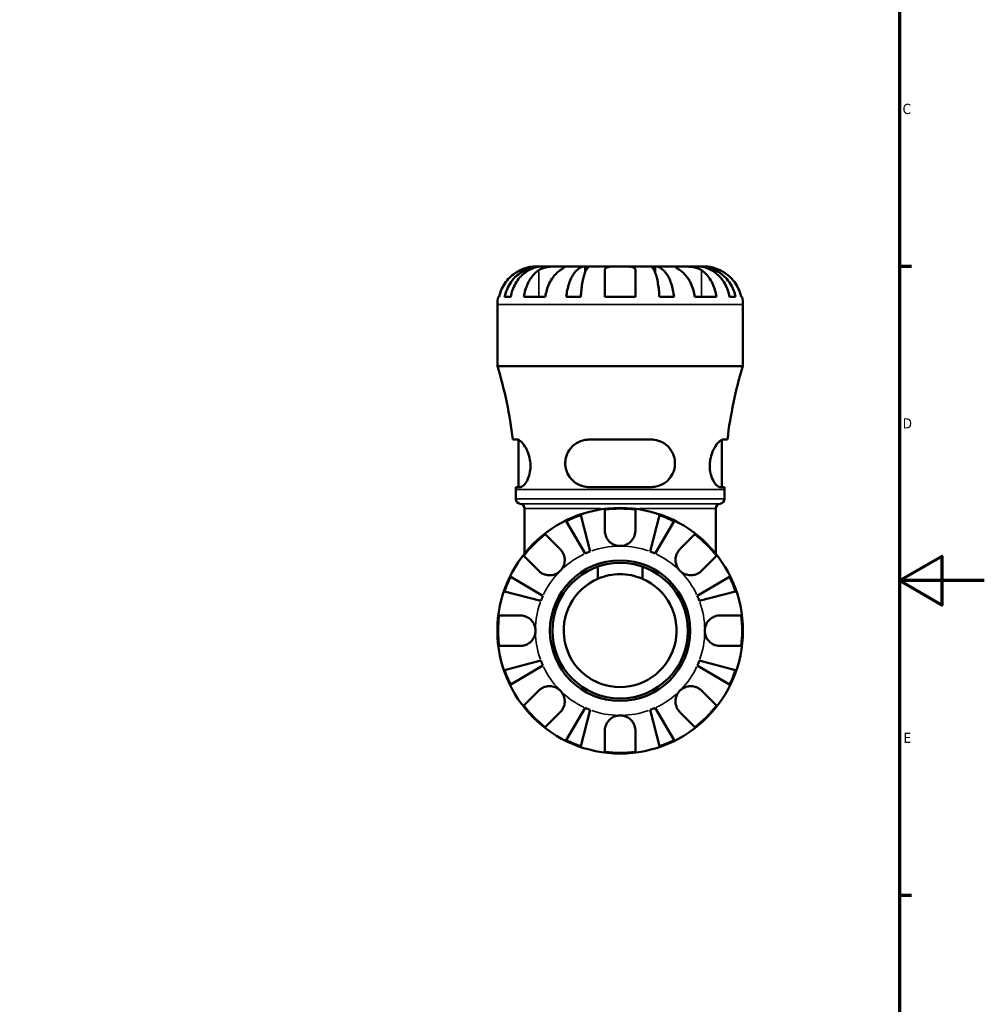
# Model space of a CAD drawing. Header units: millimetres. Extents: x -78 to 891, y -278 to 662.
# Tile 10 of 14: x 613 to 841, y 197 to 429. Entities that reach past the tile are written whole.
import ezdxf

# ---------------------------------------------------------------- set-up
doc = ezdxf.new("R2010")
doc.units = ezdxf.units.MM
for name, color, linetype, lineweight in [('Border (ANSI)', 7, 'Continuous', 70), ('Visible (ANSI)', 7, 'Continuous', 50), ('Visible Narrow (ANSI)', 7, 'Continuous', 35)]:
    doc.layers.add(name, color=color, linetype=linetype, lineweight=lineweight)
doc.styles.add('Note Text (ANSI)', font='tahoma.ttf')

# ---------------------------------------------------------------- blocks, each defined once
blk = doc.blocks.new('Borders Default Border')
at = {"layer": 'Border (ANSI)'}
for p, q in [((821, 371.25), (823.8, 371.25)), ((821, 222.75), (823.8, 222.75))]:
    blk.add_line(p, q, dxfattribs=at)
at = {"layer": 'Border (ANSI)', "flags": 128}
for points in [[(20, 20), (20, 574), (821, 574), (821, 20), (20, 20)], [(841, 297), (821, 297), (831, 302.77), (831, 291.23), (821, 297)]]:
    blk.add_lwpolyline(points, dxfattribs=at)
at = {"layer": 'Border (ANSI)', "color": 5, "true_color": 0x0000ff, "char_height": 2.4, "attachment_point": 7, "style": 'Note Text (ANSI)'}
for s, insert in [('C', (821.71, 407.13)), ('D', (821.72, 332.93)), ('E', (821.91, 258.68))]:
    blk.add_mtext(s, dxfattribs=dict(at, insert=insert))

msp = doc.modelspace()

# ---------------------------------------------------------------- linework, layer by layer
at = {"layer": 'Visible (ANSI)'}
for p, q in [((736.26, 371.18), (734.97, 371.18)), ((736.26, 371.18), (736.26, 371.16)), ((736.75, 371.18), (736.26, 371.18)), ((740.83, 371.18), (736.75, 371.18)), ((746.73, 371.18), (740.83, 371.18)), ((746.73, 371.18), (746.73, 369.85)), ((747.91, 371.18), (746.73, 371.18)), ((754.97, 371.18), (747.91, 371.18)), ((751.37, 363.98), (751.37, 370.3)), ((762.03, 371.18), (754.97, 371.18)), ((758.57, 370.3), (758.57, 363.98)), ((763.21, 371.18), (762.03, 371.18)), ((769.11, 371.18), (763.21, 371.18)), ((763.21, 371.18), (763.21, 369.85)), ((773.19, 371.18), (769.11, 371.18)), ((773.68, 371.18), (773.19, 371.18)), ((774.97, 371.18), (773.68, 371.18)), ((773.68, 371.18), (773.68, 371.16)), ((726.15, 363.98), (726.38, 363.98)), ((727.68, 363.98), (729.12, 363.98)), ((732.21, 363.98), (737.3, 363.98)), ((742.23, 363.98), (745.69, 363.98)), ((751.37, 363.98), (758.57, 363.98)), ((764.24, 363.98), (767.7, 363.98)), ((772.64, 363.98), (777.73, 363.98)), ((780.82, 363.98), (782.25, 363.98)), ((783.56, 363.98), (783.79, 363.98)), ((725.97, 347.66), (725.97, 362.18)), ((783.97, 347.66), (783.97, 362.18)), ((783.97, 347.66), (725.97, 347.66)), ((730.72, 330.3), (729.62, 330.3)), ((730.96, 319.1), (730.96, 330.25)), ((762.33, 330.3), (747.61, 330.3)), ((778.98, 319.1), (778.98, 330.25)), ((780.32, 330.3), (779.22, 330.3)), ((730.32, 319.1), (731.44, 319.1)), ((730.32, 316.32), (730.32, 318.54)), ((747.61, 319.1), (762.33, 319.1)), ((778.5, 319.1), (779.62, 319.1)), ((779.62, 316.32), (779.62, 318.54)), ((732.35, 303.33), (732.35, 314.02)), ((777.59, 303.33), (777.59, 314.02)), ((745.69, 312.46), (747.91, 303.89)), ((751.37, 308.78), (751.37, 313.77)), ((758.57, 313.77), (758.57, 308.78)), ((762.03, 303.89), (764.24, 312.46)), ((746.73, 303.4), (742.23, 311.03)), ((767.7, 311.03), (763.21, 303.4)), ((737.3, 307.94), (740.83, 304.41)), ((769.11, 304.41), (772.64, 307.94)), ((735.74, 299.32), (732.21, 302.85)), ((777.73, 302.85), (774.2, 299.32)), ((749.71, 297.43), (749.71, 300.29)), ((760.23, 300.29), (760.23, 297.43)), ((729.12, 297.91), (736.75, 293.42)), ((773.19, 293.42), (780.82, 297.91)), ((736.26, 292.24), (727.68, 294.45)), ((782.25, 294.45), (773.68, 292.24)), ((726.38, 288.78), (731.37, 288.78)), ((778.57, 288.78), (783.56, 288.78)), ((731.37, 281.58), (726.38, 281.58)), ((783.56, 281.58), (778.57, 281.58)), ((727.68, 275.9), (736.26, 278.12)), ((736.75, 276.94), (729.12, 272.44)), ((780.82, 272.44), (773.19, 276.94)), ((773.68, 278.12), (782.25, 275.9)), ((732.21, 267.51), (735.74, 271.04)), ((774.2, 271.04), (777.73, 267.51)), ((740.83, 265.94), (737.3, 262.41)), ((742.23, 259.33), (746.73, 266.95)), ((747.91, 266.46), (745.69, 257.89)), ((764.24, 257.89), (762.03, 266.46)), ((763.21, 266.95), (767.7, 259.33)), ((772.64, 262.41), (769.11, 265.94)), ((751.37, 256.59), (751.37, 261.58)), ((758.57, 261.58), (758.57, 256.59))]:
    msp.add_line(p, q, dxfattribs=at)
for radius in [29, 16.58, 16]:
    msp.add_circle((754.97, 285.18), radius, dxfattribs=at)
for centre, radius, start, end in [((734.97, 362.18), 9, 168.463, 180), ((774.97, 362.18), 9, 0, 11.537), ((630.68, 318.54), 99.64, 6.7779, 16.9923), ((879.26, 318.54), 99.64, 163.0077, 173.2221), ((630.68, 318.54), 99.64, 0, 0.322), ((879.26, 318.54), 99.64, 179.678, 180), ((731.48, 316.32), 1.16, 180, 262.8192), ((778.46, 316.32), 1.16, 277.1808, 0), ((731.19, 314.02), 1.16, 0, 82.8192), ((754.97, 285.18), 28.82, 82.8238, 97.1762), ((778.75, 314.02), 1.16, 97.1808, 180), ((754.97, 285.18), 28.82, 108.7751, 116.2249), ((754.97, 285.18), 28.82, 63.7751, 71.2249), ((754.97, 285.18), 28.82, 127.8238, 142.1762), ((754.97, 285.18), 28.82, 37.8238, 52.1762), ((754.97, 285.18), 20, 110.6662, 114.3338), ((754.97, 285.18), 20, 65.6662, 69.3338), ((754.97, 285.18), 28.82, 153.7751, 161.2249), ((754.97, 285.18), 28.82, 18.7751, 26.2249), ((754.97, 285.18), 13.33, 113.2334, 66.7666), ((754.97, 285.18), 20, 155.6662, 159.3338), ((754.97, 285.18), 20, 20.6662, 24.3338), ((754.97, 285.18), 28.82, 172.8238, 187.1762), ((754.97, 285.18), 28.82, 352.8238, 7.1762), ((754.97, 285.18), 20, 200.6662, 204.3338), ((754.97, 285.18), 20, 335.6662, 339.3338), ((754.97, 285.18), 28.82, 198.7751, 206.2249), ((754.97, 285.18), 28.82, 333.7751, 341.2249), ((754.97, 285.18), 28.82, 217.8238, 232.1762), ((754.97, 285.18), 28.82, 307.8238, 322.1762), ((754.97, 285.18), 20, 245.6662, 249.3338), ((754.97, 285.18), 20, 290.6662, 294.3338), ((754.97, 285.18), 28.82, 243.7751, 251.2249), ((754.97, 285.18), 28.82, 288.7751, 296.2249), ((754.97, 285.18), 28.82, 262.8238, 277.1762)]:
    msp.add_arc(centre, radius, start, end, dxfattribs=at)
for points, knots in [([(731.37, 370.3), (730.98, 370.12), (730.59, 369.9), (729.71, 369.31), (729.23, 368.92), (728.44, 368.14), (728.05, 367.67), (727.38, 366.66), (727.09, 366.12), (726.67, 365.11), (726.5, 364.55), (726.38, 363.98)], [4.427884, 4.427884, 4.427884, 4.427884, 4.5512464, 4.5512464, 4.7191329, 4.7191329, 4.8858696, 4.8858696, 5.0526063, 5.0526063, 5.2140047, 5.2140047, 5.2140047, 5.2140047]), ([(727.68, 363.98), (727.8, 364.55), (727.97, 365.12), (728.38, 366.13), (728.65, 366.67), (729.3, 367.68), (729.68, 368.14), (730.44, 368.93), (730.9, 369.32), (731.88, 369.99), (732.4, 370.28), (733.4, 370.7), (733.97, 370.89), (735.12, 371.12), (735.72, 371.18), (736.26, 371.18)], [0.170746, 0.170746, 0.170746, 0.170746, 0.33284, 0.33284, 0.499494, 0.499494, 0.666149, 0.666149, 0.833209, 0.833209, 1.000269, 1.000269, 1.167973, 1.167973, 1.335677, 1.335677, 1.335677, 1.335677]), ([(736.75, 371.18), (736.26, 371.18), (735.74, 371.12), (734.71, 370.89), (734.2, 370.7), (733.32, 370.28), (732.85, 369.99), (731.98, 369.32), (731.57, 368.93), (730.9, 368.14), (730.56, 367.68), (729.98, 366.67), (729.73, 366.13), (729.37, 365.12), (729.22, 364.55), (729.12, 363.98)], [4.014251, 4.014251, 4.014251, 4.014251, 4.181955, 4.181955, 4.349659, 4.349659, 4.516719, 4.516719, 4.683779, 4.683779, 4.850433, 4.850433, 5.017088, 5.017088, 5.179182, 5.179182, 5.179182, 5.179182]), ([(734.97, 371.18), (734.97, 371.18), (734.94, 371.18), (734.8, 371.18), (734.69, 371.17), (734.34, 371.15), (734.04, 371.12), (733.45, 371.02), (733.18, 370.96), (732.69, 370.82), (732.47, 370.75), (732.03, 370.59), (731.8, 370.5), (731.51, 370.37), (731.44, 370.33), (731.37, 370.3)], [-2.4991326, -2.4991326, -2.4991326, -2.4991326, -2.4150544, -2.4150544, -2.3238473, -2.3238473, -2.1841143, -2.1841143, -2.0867477, -2.0867477, -2.0144067, -2.0144067, -1.9399427, -1.9399427, -1.916375, -1.916375, -1.916375, -1.916375]), ([(732.21, 363.98), (732.29, 364.55), (732.42, 365.11), (732.71, 366.12), (732.91, 366.66), (733.39, 367.67), (733.67, 368.14), (734.23, 368.92), (734.56, 369.31), (735.18, 369.9), (735.46, 370.12), (735.74, 370.3)], [0.1707531, 0.1707531, 0.1707531, 0.1707531, 0.3321515, 0.3321515, 0.4988882, 0.4988882, 0.6656248, 0.6656248, 0.8335114, 0.8335114, 0.9568737, 0.9568737, 0.9568737, 0.9568737]), ([(735.74, 370.3), (735.82, 370.36), (735.92, 370.42), (736.2, 370.57), (736.39, 370.65), (736.82, 370.81), (737.05, 370.88), (737.63, 371.01), (737.98, 371.07), (738.79, 371.15), (739.23, 371.16), (740.09, 371.18), (740.49, 371.18), (740.83, 371.18)], [-0.5800481, -0.5800481, -0.5800481, -0.5800481, -0.5384523, -0.5384523, -0.4638379, -0.4638379, -0.3862639, -0.3862639, -0.2784027, -0.2784027, -0.1427791, -0.1427791, 0, 0, 0, 0]), ([(740.83, 370.3), (740.55, 370.12), (740.28, 369.9), (739.65, 369.31), (739.32, 368.92), (738.76, 368.14), (738.48, 367.67), (738, 366.66), (737.8, 366.12), (737.51, 365.11), (737.38, 364.55), (737.3, 363.98)], [4.4278875, 4.4278875, 4.4278875, 4.4278875, 4.5512498, 4.5512498, 4.7191364, 4.7191364, 4.885873, 4.885873, 5.0526097, 5.0526097, 5.2140081, 5.2140081, 5.2140081, 5.2140081]), ([(740.83, 371.18), (741.01, 371.18), (741.17, 371.18), (741.46, 371.18), (741.58, 371.17), (741.81, 371.16), (741.88, 371.14), (741.89, 371.07), (741.84, 371.01), (741.67, 370.87), (741.57, 370.8), (741.34, 370.65), (741.21, 370.56), (740.99, 370.41), (740.91, 370.36), (740.83, 370.3)], [0, 0, 0, 0, 0.0777495, 0.0777495, 0.1608191, 0.1608191, 0.277838, 0.277838, 0.3882896, 0.3882896, 0.4654296, 0.4654296, 0.5403543, 0.5403543, 0.579532, 0.579532, 0.579532, 0.579532]), ([(742.23, 363.98), (742.29, 364.55), (742.39, 365.12), (742.6, 366.13), (742.74, 366.67), (743.08, 367.68), (743.28, 368.14), (743.68, 368.93), (743.92, 369.32), (744.43, 369.99), (744.71, 370.28), (745.23, 370.7), (745.53, 370.89), (746.13, 371.12), (746.44, 371.18), (746.73, 371.18)], [0.170746, 0.170746, 0.170746, 0.170746, 0.33284, 0.33284, 0.499494, 0.499494, 0.666149, 0.666149, 0.833209, 0.833209, 1.000269, 1.000269, 1.167973, 1.167973, 1.335677, 1.335677, 1.335677, 1.335677]), ([(747.91, 371.18), (747.77, 371.18), (747.62, 371.12), (747.32, 370.89), (747.17, 370.7), (746.91, 370.28), (746.78, 369.99), (746.53, 369.32), (746.41, 368.93), (746.21, 368.14), (746.11, 367.68), (745.94, 366.67), (745.87, 366.13), (745.77, 365.12), (745.72, 364.55), (745.69, 363.98)], [4.014251, 4.014251, 4.014251, 4.014251, 4.181955, 4.181955, 4.349659, 4.349659, 4.516719, 4.516719, 4.683779, 4.683779, 4.850434, 4.850434, 5.017088, 5.017088, 5.179182, 5.179182, 5.179182, 5.179182]), ([(751.37, 370.3), (751.37, 370.37), (751.38, 370.43), (751.42, 370.58), (751.47, 370.66), (751.6, 370.81), (751.7, 370.88), (751.99, 371.01), (752.21, 371.07), (752.79, 371.15), (753.17, 371.16), (754.02, 371.18), (754.49, 371.18), (754.97, 371.18)], [-0.5764765, -0.5764765, -0.5764765, -0.5764765, -0.5296868, -0.5296868, -0.4605403, -0.4605403, -0.385624, -0.385624, -0.2773083, -0.2773083, -0.1425809, -0.1425809, 0, 0, 0, 0]), ([(754.97, 371.18), (755.25, 371.18), (755.53, 371.18), (756.1, 371.18), (756.38, 371.17), (757.06, 371.15), (757.42, 371.12), (757.93, 371.02), (758.1, 370.96), (758.33, 370.82), (758.4, 370.75), (758.52, 370.59), (758.55, 370.5), (758.57, 370.37), (758.57, 370.33), (758.57, 370.3)], [-2.4991326, -2.4991326, -2.4991326, -2.4991326, -2.4150544, -2.4150544, -2.3238473, -2.3238473, -2.1841143, -2.1841143, -2.0867477, -2.0867477, -2.0144067, -2.0144067, -1.9399427, -1.9399427, -1.916375, -1.916375, -1.916375, -1.916375]), ([(764.24, 363.98), (764.22, 364.55), (764.17, 365.12), (764.07, 366.13), (763.99, 366.67), (763.83, 367.68), (763.73, 368.14), (763.53, 368.93), (763.41, 369.32), (763.16, 369.99), (763.03, 370.28), (762.77, 370.7), (762.62, 370.89), (762.32, 371.12), (762.17, 371.18), (762.03, 371.18)], [0.170746, 0.170746, 0.170746, 0.170746, 0.33284, 0.33284, 0.499494, 0.499494, 0.666149, 0.666149, 0.833209, 0.833209, 1.000269, 1.000269, 1.167973, 1.167973, 1.335677, 1.335677, 1.335677, 1.335677]), ([(763.21, 371.18), (763.49, 371.18), (763.8, 371.12), (764.41, 370.89), (764.71, 370.7), (765.23, 370.28), (765.51, 369.99), (766.02, 369.32), (766.26, 368.93), (766.66, 368.14), (766.86, 367.68), (767.2, 366.67), (767.34, 366.13), (767.55, 365.12), (767.64, 364.55), (767.7, 363.98)], [4.014251, 4.014251, 4.014251, 4.014251, 4.181955, 4.181955, 4.349659, 4.349659, 4.516719, 4.516719, 4.683779, 4.683779, 4.850434, 4.850434, 5.017088, 5.017088, 5.179182, 5.179182, 5.179182, 5.179182]), ([(769.11, 370.3), (769.02, 370.36), (768.94, 370.42), (768.71, 370.57), (768.58, 370.65), (768.36, 370.81), (768.27, 370.88), (768.1, 371.01), (768.05, 371.07), (768.06, 371.15), (768.16, 371.16), (768.51, 371.18), (768.78, 371.18), (769.11, 371.18)], [-0.5800481, -0.5800481, -0.5800481, -0.5800481, -0.5384523, -0.5384523, -0.4638379, -0.4638379, -0.3862639, -0.3862639, -0.2784027, -0.2784027, -0.1427791, -0.1427791, 0, 0, 0, 0]), ([(769.11, 371.18), (769.29, 371.18), (769.5, 371.18), (769.95, 371.18), (770.2, 371.17), (770.83, 371.16), (771.21, 371.14), (771.97, 371.07), (772.33, 371.01), (772.91, 370.87), (773.14, 370.8), (773.57, 370.65), (773.76, 370.56), (774.03, 370.41), (774.12, 370.36), (774.2, 370.3)], [0, 0, 0, 0, 0.0777495, 0.0777495, 0.1608191, 0.1608191, 0.277838, 0.277838, 0.3882896, 0.3882896, 0.4654296, 0.4654296, 0.5403543, 0.5403543, 0.579532, 0.579532, 0.579532, 0.579532]), ([(772.64, 363.98), (772.56, 364.55), (772.43, 365.11), (772.14, 366.12), (771.93, 366.66), (771.46, 367.67), (771.18, 368.14), (770.62, 368.92), (770.29, 369.31), (769.66, 369.9), (769.39, 370.12), (769.11, 370.3)], [0.1707531, 0.1707531, 0.1707531, 0.1707531, 0.3321515, 0.3321515, 0.4988882, 0.4988882, 0.6656248, 0.6656248, 0.8335114, 0.8335114, 0.9568737, 0.9568737, 0.9568737, 0.9568737]), ([(780.82, 363.98), (780.72, 364.55), (780.57, 365.12), (780.2, 366.13), (779.96, 366.67), (779.38, 367.68), (779.04, 368.14), (778.37, 368.93), (777.96, 369.32), (777.09, 369.99), (776.62, 370.28), (775.74, 370.7), (775.23, 370.89), (774.2, 371.12), (773.67, 371.18), (773.19, 371.18)], [0.170746, 0.170746, 0.170746, 0.170746, 0.33284, 0.33284, 0.499494, 0.499494, 0.666149, 0.666149, 0.833209, 0.833209, 1.000269, 1.000269, 1.167973, 1.167973, 1.335677, 1.335677, 1.335677, 1.335677]), ([(773.68, 371.18), (774.22, 371.18), (774.81, 371.12), (775.97, 370.89), (776.54, 370.7), (777.54, 370.28), (778.06, 369.99), (779.04, 369.32), (779.49, 368.93), (780.26, 368.14), (780.63, 367.68), (781.29, 366.67), (781.56, 366.13), (781.97, 365.12), (782.14, 364.55), (782.25, 363.98)], [4.014251, 4.014251, 4.014251, 4.014251, 4.181955, 4.181955, 4.349659, 4.349659, 4.516719, 4.516719, 4.683779, 4.683779, 4.850433, 4.850433, 5.017088, 5.017088, 5.179182, 5.179182, 5.179182, 5.179182]), ([(774.2, 370.3), (774.48, 370.12), (774.75, 369.9), (775.38, 369.31), (775.71, 368.92), (776.27, 368.14), (776.55, 367.67), (777.03, 366.66), (777.23, 366.12), (777.52, 365.11), (777.65, 364.55), (777.73, 363.98)], [4.427884, 4.427884, 4.427884, 4.427884, 4.5512464, 4.5512464, 4.7191329, 4.7191329, 4.8858696, 4.8858696, 5.0526063, 5.0526063, 5.2140047, 5.2140047, 5.2140047, 5.2140047]), ([(778.57, 370.3), (778.3, 370.43), (778.03, 370.54), (777.45, 370.76), (777.15, 370.85), (776.55, 371), (776.27, 371.06), (775.69, 371.15), (775.43, 371.16), (775.06, 371.18), (774.97, 371.18), (774.97, 371.18)], [-0.5801058, -0.5801058, -0.5801058, -0.5801058, -0.4909712, -0.4909712, -0.3911055, -0.3911055, -0.2831843, -0.2831843, -0.1428878, -0.1428878, 0, 0, 0, 0]), ([(783.56, 363.98), (783.44, 364.55), (783.27, 365.11), (782.85, 366.12), (782.56, 366.66), (781.89, 367.67), (781.49, 368.14), (780.7, 368.92), (780.23, 369.31), (779.35, 369.9), (778.96, 370.12), (778.57, 370.3)], [0.1707531, 0.1707531, 0.1707531, 0.1707531, 0.3321515, 0.3321515, 0.4988882, 0.4988882, 0.6656248, 0.6656248, 0.8335114, 0.8335114, 0.9568737, 0.9568737, 0.9568737, 0.9568737]), ([(730.72, 330.3), (730.79, 330.3), (730.86, 330.28), (731.18, 330.17), (731.45, 329.96), (732.07, 329.31), (732.42, 328.83), (733.03, 327.7), (733.3, 327.06), (733.64, 325.83), (733.74, 325.27), (733.82, 324.15), (733.8, 323.62), (733.66, 322.5), (733.52, 321.93), (733.12, 320.83), (732.85, 320.32), (732.28, 319.54), (731.98, 319.27), (731.62, 319.12), (731.53, 319.1), (731.44, 319.1)], [-1.99531, -1.99531, -1.99531, -1.99531, -1.921678, -1.921678, -1.705579, -1.705579, -1.4589, -1.4589, -1.230569, -1.230569, -1.056806, -1.056806, -0.894172, -0.894172, -0.701261, -0.701261, -0.468088, -0.468088, -0.223748, -0.223748, -0.136345, -0.136345, -0.136345, -0.136345]), ([(747.61, 319.1), (747.39, 319.1), (747.18, 319.11), (746.26, 319.22), (745.58, 319.43), (744.35, 320.09), (743.79, 320.54), (742.92, 321.58), (742.58, 322.15), (742.16, 323.29), (742.05, 323.82), (741.99, 324.93), (742.04, 325.48), (742.32, 326.66), (742.59, 327.26), (743.39, 328.47), (743.97, 329.03), (745.26, 329.83), (745.96, 330.1), (747, 330.27), (747.3, 330.3), (747.61, 330.3)], [-1.976074, -1.976074, -1.976074, -1.976074, -1.908128, -1.908128, -1.683121, -1.683121, -1.457924, -1.457924, -1.253861, -1.253861, -1.088569, -1.088569, -0.920558, -0.920558, -0.713653, -0.713653, -0.453841, -0.453841, -0.214599, -0.214599, -0.118008, -0.118008, -0.118008, -0.118008]), ([(762.33, 330.3), (762.56, 330.3), (762.8, 330.28), (763.7, 330.17), (764.34, 329.96), (765.6, 329.31), (766.19, 328.83), (767.11, 327.7), (767.46, 327.06), (767.84, 325.83), (767.93, 325.27), (767.93, 324.15), (767.85, 323.62), (767.52, 322.5), (767.24, 321.93), (766.45, 320.83), (765.9, 320.32), (764.64, 319.54), (763.92, 319.27), (762.88, 319.12), (762.61, 319.1), (762.33, 319.1)], [-1.99531, -1.99531, -1.99531, -1.99531, -1.921678, -1.921678, -1.705579, -1.705579, -1.4589, -1.4589, -1.230569, -1.230569, -1.056806, -1.056806, -0.894172, -0.894172, -0.701261, -0.701261, -0.468088, -0.468088, -0.223748, -0.223748, -0.136345, -0.136345, -0.136345, -0.136345]), ([(778.5, 319.1), (778.43, 319.1), (778.36, 319.11), (778.04, 319.22), (777.78, 319.43), (777.24, 320.09), (776.97, 320.54), (776.53, 321.58), (776.35, 322.15), (776.16, 323.29), (776.13, 323.82), (776.16, 324.93), (776.24, 325.48), (776.51, 326.66), (776.73, 327.26), (777.3, 328.47), (777.66, 329.03), (778.33, 329.83), (778.65, 330.1), (779.03, 330.27), (779.13, 330.3), (779.22, 330.3)], [-1.976074, -1.976074, -1.976074, -1.976074, -1.908128, -1.908128, -1.683121, -1.683121, -1.457924, -1.457924, -1.253861, -1.253861, -1.088569, -1.088569, -0.920558, -0.920558, -0.713653, -0.713653, -0.453841, -0.453841, -0.214599, -0.214599, -0.118008, -0.118008, -0.118008, -0.118008]), ([(754.97, 305.18), (754.68, 305.18), (754.39, 305.21), (753.79, 305.36), (753.49, 305.48), (752.8, 305.86), (752.45, 306.17), (751.97, 306.77), (751.81, 307.03), (751.6, 307.49), (751.54, 307.68), (751.44, 308.03), (751.41, 308.2), (751.38, 308.51), (751.37, 308.64), (751.37, 308.78)], [0, 0, 0, 0, 0.0878331, 0.0878331, 0.1843541, 0.1843541, 0.3227975, 0.3227975, 0.4175446, 0.4175446, 0.4777493, 0.4777493, 0.5327624, 0.5327624, 0.5768127, 0.5768127, 0.5768127, 0.5768127]), ([(758.57, 308.78), (758.57, 308.77), (758.57, 308.77), (758.57, 308.58), (758.55, 308.39), (758.49, 308.02), (758.45, 307.86), (758.34, 307.48), (758.25, 307.28), (757.97, 306.75), (757.74, 306.45), (757.14, 305.87), (756.77, 305.63), (755.92, 305.27), (755.45, 305.18), (754.97, 305.18)], [-0.5833263, -0.5833263, -0.5833263, -0.5833263, -0.5820685, -0.5820685, -0.518616, -0.518616, -0.4628074, -0.4628074, -0.3947327, -0.3947327, -0.2769242, -0.2769242, -0.1428835, -0.1428835, 0, 0, 0, 0]), ([(740.83, 304.41), (740.92, 304.32), (741, 304.23), (741.23, 303.95), (741.35, 303.76), (741.58, 303.33), (741.67, 303.1), (741.84, 302.52), (741.89, 302.16), (741.87, 301.36), (741.78, 300.91), (741.43, 300.06), (741.16, 299.66), (740.83, 299.32)], [-0.5800481, -0.5800481, -0.5800481, -0.5800481, -0.5384523, -0.5384523, -0.4638379, -0.4638379, -0.3862639, -0.3862639, -0.2784027, -0.2784027, -0.1427791, -0.1427791, 0, 0, 0, 0]), ([(769.11, 299.32), (768.93, 299.5), (768.77, 299.71), (768.48, 300.16), (768.35, 300.41), (768.13, 301.03), (768.06, 301.42), (768.05, 302.17), (768.1, 302.53), (768.27, 303.12), (768.37, 303.35), (768.6, 303.77), (768.73, 303.97), (768.95, 304.24), (769.03, 304.33), (769.11, 304.41)], [0, 0, 0, 0, 0.0777495, 0.0777495, 0.1608191, 0.1608191, 0.277838, 0.277838, 0.3882896, 0.3882896, 0.4654296, 0.4654296, 0.5403543, 0.5403543, 0.579532, 0.579532, 0.579532, 0.579532]), ([(740.83, 299.32), (740.64, 299.14), (740.44, 298.97), (739.99, 298.68), (739.74, 298.56), (739.11, 298.34), (738.73, 298.27), (737.97, 298.26), (737.61, 298.31), (737.03, 298.48), (736.8, 298.58), (736.37, 298.8), (736.18, 298.93), (735.91, 299.16), (735.82, 299.24), (735.74, 299.32)], [0, 0, 0, 0, 0.0777495, 0.0777495, 0.1608191, 0.1608191, 0.277838, 0.277838, 0.3882896, 0.3882896, 0.4654296, 0.4654296, 0.5403543, 0.5403543, 0.579532, 0.579532, 0.579532, 0.579532]), ([(749.71, 297.43), (749.74, 297.44), (749.77, 297.46), (750.63, 297.81), (751.48, 298.08), (753.23, 298.43), (754.11, 298.51), (755.83, 298.51), (756.71, 298.43), (758.45, 298.08), (759.31, 297.81), (760.16, 297.46), (760.2, 297.44), (760.23, 297.43)], [-2.595919, -2.595919, -2.595919, -2.595919, -2.585752, -2.585752, -2.327791, -2.327791, -2.06983, -2.06983, -1.811869, -1.811869, -1.553908, -1.553908, -1.543741, -1.543741, -1.543741, -1.543741]), ([(774.2, 299.32), (774.11, 299.23), (774.02, 299.15), (773.74, 298.92), (773.55, 298.79), (773.12, 298.57), (772.89, 298.47), (772.31, 298.31), (771.96, 298.26), (771.15, 298.27), (770.7, 298.36), (769.85, 298.72), (769.45, 298.98), (769.11, 299.32)], [-0.5800481, -0.5800481, -0.5800481, -0.5800481, -0.5384523, -0.5384523, -0.4638379, -0.4638379, -0.3862639, -0.3862639, -0.2784027, -0.2784027, -0.1427791, -0.1427791, 0, 0, 0, 0]), ([(731.37, 288.78), (731.51, 288.78), (731.66, 288.77), (732.02, 288.73), (732.23, 288.68), (732.67, 288.54), (732.9, 288.45), (733.42, 288.16), (733.71, 287.94), (734.27, 287.36), (734.52, 286.98), (734.88, 286.12), (734.97, 285.65), (734.97, 285.18)], [-0.5764765, -0.5764765, -0.5764765, -0.5764765, -0.5296868, -0.5296868, -0.4605403, -0.4605403, -0.385624, -0.385624, -0.2773083, -0.2773083, -0.1425809, -0.1425809, 0, 0, 0, 0]), ([(774.97, 285.18), (774.97, 285.46), (775, 285.74), (775.14, 286.31), (775.24, 286.59), (775.6, 287.27), (775.9, 287.63), (776.49, 288.13), (776.76, 288.3), (777.25, 288.54), (777.47, 288.61), (777.91, 288.72), (778.13, 288.76), (778.43, 288.78), (778.5, 288.78), (778.57, 288.78)], [-2.4991326, -2.4991326, -2.4991326, -2.4991326, -2.4150544, -2.4150544, -2.3238473, -2.3238473, -2.1841143, -2.1841143, -2.0867477, -2.0867477, -2.0144067, -2.0144067, -1.9399427, -1.9399427, -1.916375, -1.916375, -1.916375, -1.916375]), ([(734.97, 285.18), (734.97, 284.9), (734.94, 284.62), (734.8, 284.05), (734.69, 283.76), (734.34, 283.09), (734.04, 282.72), (733.45, 282.22), (733.18, 282.05), (732.69, 281.82), (732.47, 281.74), (732.03, 281.63), (731.8, 281.6), (731.51, 281.58), (731.44, 281.58), (731.37, 281.58)], [-2.4991326, -2.4991326, -2.4991326, -2.4991326, -2.4150544, -2.4150544, -2.3238473, -2.3238473, -2.1841143, -2.1841143, -2.0867477, -2.0867477, -2.0144067, -2.0144067, -1.9399427, -1.9399427, -1.916375, -1.916375, -1.916375, -1.916375]), ([(778.57, 281.58), (778.43, 281.58), (778.28, 281.59), (777.92, 281.63), (777.71, 281.68), (777.27, 281.81), (777.04, 281.91), (776.52, 282.2), (776.23, 282.42), (775.67, 283), (775.42, 283.38), (775.06, 284.23), (774.97, 284.7), (774.97, 285.18)], [-0.5764765, -0.5764765, -0.5764765, -0.5764765, -0.5296868, -0.5296868, -0.4605403, -0.4605403, -0.385624, -0.385624, -0.2773083, -0.2773083, -0.1425809, -0.1425809, 0, 0, 0, 0]), ([(735.74, 271.04), (735.82, 271.12), (735.92, 271.21), (736.2, 271.43), (736.39, 271.56), (736.82, 271.79), (737.05, 271.88), (737.63, 272.05), (737.98, 272.1), (738.79, 272.08), (739.23, 271.99), (740.09, 271.64), (740.49, 271.37), (740.83, 271.04)], [-0.5800481, -0.5800481, -0.5800481, -0.5800481, -0.5384523, -0.5384523, -0.4638379, -0.4638379, -0.3862639, -0.3862639, -0.2784027, -0.2784027, -0.1427791, -0.1427791, 0, 0, 0, 0]), ([(769.11, 271.04), (769.29, 271.22), (769.5, 271.38), (769.95, 271.67), (770.2, 271.79), (770.83, 272.01), (771.21, 272.08), (771.97, 272.1), (772.33, 272.05), (772.91, 271.87), (773.14, 271.78), (773.57, 271.55), (773.76, 271.42), (774.03, 271.2), (774.12, 271.12), (774.2, 271.04)], [0, 0, 0, 0, 0.0777495, 0.0777495, 0.1608191, 0.1608191, 0.277838, 0.277838, 0.3882896, 0.3882896, 0.4654296, 0.4654296, 0.5403543, 0.5403543, 0.579532, 0.579532, 0.579532, 0.579532]), ([(740.83, 271.04), (741.01, 270.85), (741.17, 270.65), (741.46, 270.2), (741.58, 269.95), (741.81, 269.32), (741.88, 268.94), (741.89, 268.18), (741.84, 267.82), (741.67, 267.24), (741.57, 267.01), (741.34, 266.58), (741.21, 266.39), (740.99, 266.12), (740.91, 266.03), (740.83, 265.94)], [0, 0, 0, 0, 0.0777495, 0.0777495, 0.1608191, 0.1608191, 0.277838, 0.277838, 0.3882896, 0.3882896, 0.4654296, 0.4654296, 0.5403543, 0.5403543, 0.579532, 0.579532, 0.579532, 0.579532]), ([(769.11, 265.94), (769.02, 266.03), (768.94, 266.13), (768.71, 266.4), (768.58, 266.6), (768.36, 267.03), (768.27, 267.26), (768.1, 267.84), (768.05, 268.19), (768.06, 269), (768.16, 269.44), (768.51, 270.3), (768.78, 270.7), (769.11, 271.04)], [-0.5800481, -0.5800481, -0.5800481, -0.5800481, -0.5384523, -0.5384523, -0.4638379, -0.4638379, -0.3862639, -0.3862639, -0.2784027, -0.2784027, -0.1427791, -0.1427791, 0, 0, 0, 0]), ([(751.37, 261.58), (751.37, 261.72), (751.38, 261.87), (751.42, 262.22), (751.47, 262.44), (751.6, 262.88), (751.7, 263.1), (751.99, 263.63), (752.21, 263.92), (752.79, 264.48), (753.17, 264.73), (754.02, 265.08), (754.49, 265.18), (754.97, 265.18)], [-0.5764765, -0.5764765, -0.5764765, -0.5764765, -0.5296868, -0.5296868, -0.4605403, -0.4605403, -0.385624, -0.385624, -0.2773083, -0.2773083, -0.1425809, -0.1425809, 0, 0, 0, 0]), ([(754.97, 265.18), (755.25, 265.18), (755.53, 265.14), (756.1, 265.01), (756.38, 264.9), (757.06, 264.54), (757.42, 264.25), (757.93, 263.66), (758.1, 263.39), (758.33, 262.9), (758.4, 262.68), (758.52, 262.24), (758.55, 262.01), (758.57, 261.72), (758.57, 261.65), (758.57, 261.58)], [-2.4991326, -2.4991326, -2.4991326, -2.4991326, -2.4150544, -2.4150544, -2.3238473, -2.3238473, -2.1841143, -2.1841143, -2.0867477, -2.0867477, -2.0144067, -2.0144067, -1.9399427, -1.9399427, -1.916375, -1.916375, -1.916375, -1.916375])]:
    msp.add_open_spline(points, degree=3, knots=knots, dxfattribs=at)
at = {"layer": 'Visible Narrow (ANSI)'}
for p, q in [((735.74, 369.99), (735.74, 364.29)), ((774.2, 369.99), (774.2, 364.29)), ((783.61, 362.18), (726.33, 362.18)), ((779.32, 318.54), (730.62, 318.54)), ((730.62, 316.32), (779.32, 316.32)), ((778.31, 315.17), (731.63, 315.17)), ((750.33, 314.02), (732.41, 314.02)), ((777.53, 314.02), (759.61, 314.02))]:
    msp.add_line(p, q, dxfattribs=at)
for start, end in [(91.0333, 109.6329), (70.3671, 88.9667), (115.3671, 133.9667), (46.0333, 64.6329), (136.0333, 154.6329), (25.3671, 43.9667), (160.3671, 178.9667), (1.0333, 19.6329), (181.0333, 199.6329), (340.3671, 358.9667), (205.3671, 223.9667), (316.0333, 334.6329), (226.0333, 244.6329), (295.3671, 313.9667), (250.3671, 268.9667), (271.0333, 289.6329)]:
    msp.add_arc((754.97, 285.18), 20, start, end, dxfattribs=at)

# ---------------------------------------------------------------- block references
msp.add_blockref('Borders Default Border', (0, 0))

doc.saveas('drawing.dxf')
